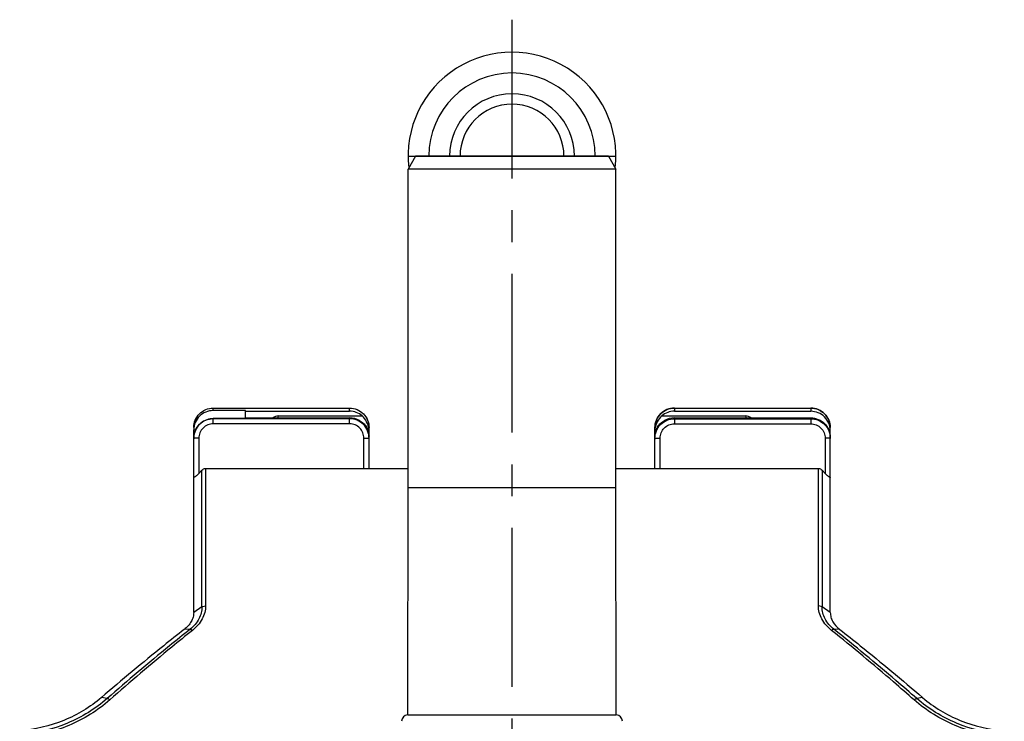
# Model space of a CAD drawing. Header units: millimetres. Extents: x 0 to 1000, y 0 to 1000.
# Tile 2 of 2: x 424 to 576, y 512 to 620. Entities that reach past the tile are written whole.
import ezdxf

# ---------------------------------------------------------------- set-up
doc = ezdxf.new("R2010")
doc.units = ezdxf.units.MM
doc.header["$LTSCALE"] = 65.185185
doc.linetypes.add('CENTER', pattern=[0.6, 0.375, -0.075, 0.075, -0.075])
for name, color, linetype in [('ACHSEN_S', 7, 'CONTINUOUS'), ('FASEN', 7, 'CONTINUOUS'), ('KOERPER', 7, 'CONTINUOUS'), ('KONST.EL_MIT_GEO', 7, 'CONTINUOUS'), ('KURVEN', 7, 'CONTINUOUS')]:
    doc.layers.add(name, color=color, linetype=linetype)

msp = doc.modelspace()

# ---------------------------------------------------------------- linework, layer by layer
at = {"layer": 'ACHSEN_S', "color": 40, "linetype": 'CENTER'}
msp.add_line((500, 620.41), (500, 374.3), dxfattribs=at)
at = {"layer": 'FASEN', "color": 7, "linetype": 'Continuous'}
for p, q in [((485.15, 599.41), (484, 597.41)), ((514.85, 599.41), (485.15, 599.41)), ((514.85, 599.41), (516, 597.41)), ((516, 597.41), (484, 597.41))]:
    msp.add_line(p, q, dxfattribs=at)
for points, knots in [([(451, 529.16), (451, 528.93), (450.93, 528.45), (450.54, 527.5), (449.97, 526.89), (449.54, 526.57)], [0, 0, 0, 0, 0.226714, 0.46631, 1, 1, 1, 1]), ([(549, 529.16), (549, 528.92), (549.07, 528.43), (549.48, 527.48), (550.04, 526.89), (550.46, 526.57)], [0, 0, 0, 0, 0.233355, 0.47692, 1, 1, 1, 1]), ([(449.54, 526.57), (448.48, 525.74), (444.17, 522.32), (439.94, 518.79), (436.79, 516.08)], [0, 0, 0, 0, 0.244141, 1, 1, 1, 1]), ([(550.46, 526.57), (551.52, 525.74), (555.83, 522.32), (560.06, 518.79), (563.21, 516.08)], [0, 0, 0, 0, 0.244146, 1, 1, 1, 1]), ([(436.79, 516.08), (435.08, 514.61), (431.08, 512.2), (426.54, 511.15), (424.22, 510.99)], [0, 0, 0, 0, 0.491727, 1, 1, 1, 1]), ([(563.21, 516.08), (564.92, 514.61), (568.92, 512.2), (573.46, 511.15), (575.78, 510.99)], [0, 0, 0, 0, 0.491702, 1, 1, 1, 1])]:
    msp.add_open_spline(points, degree=3, knots=knots, dxfattribs=at)
at = {"layer": 'KOERPER', "color": 7, "linetype": 'Continuous'}
for p, q in [((484, 548.41), (484, 597.41)), ((516, 548.41), (516, 597.41)), ((464, 559.13), (464, 559.44)), ((536, 559.44), (536, 559.13)), ((483.94, 513.41), (484, 548.41)), ((484, 548.41), (516, 548.41)), ((516.06, 513.41), (516, 548.41)), ((483.94, 513.41), (516.06, 513.41))]:
    msp.add_line(p, q, dxfattribs=at)
for centre, radius, start, end in [((464, 558.31), 1.12, 89.9621, 133.6968), ((536, 558.31), 1.12, 46.3032, 90.0379), ((484, 512.41), 1, 93.5024, 179), ((516, 512.41), 1, 1, 86.4976)]:
    msp.add_arc(centre, radius, start, end, dxfattribs=at)
at = {"layer": 'KONST.EL_MIT_GEO', "color": 7, "linetype": 'Continuous'}
for p, q in [((454, 560.25), (454, 560.63)), ((454, 560.63), (475, 560.63)), ((454, 560.63), (475, 560.63)), ((459, 560.25), (454, 560.25)), ((459, 559.01), (459, 560.25)), ((459, 560.14), (475, 560.14)), ((464, 559.44), (476.94, 559.44)), ((475, 560.14), (475, 560.63)), ((523.06, 559.44), (536, 559.44)), ((525, 560.63), (525, 560.14)), ((525, 560.63), (546, 560.63)), ((525, 560.63), (546, 560.63)), ((525, 560.14), (546, 560.14)), ((546, 560.63), (546, 560.14)), ((454, 558.21), (454, 559.01)), ((459, 559.01), (454, 559.01)), ((475, 558.99), (454, 558.99)), ((475, 558.21), (454, 558.21)), ((459, 559.13), (475, 559.13)), ((475, 558.21), (475, 559.13)), ((525, 559.13), (525, 558.21)), ((525, 559.13), (546, 559.13)), ((525, 558.99), (546, 558.99)), ((525, 558.21), (546, 558.21)), ((546, 559.13), (546, 558.21)), ((451, 529.16), (451, 557.28)), ((477.83, 557.22), (478, 557.22)), ((478, 551.33), (478, 557.65)), ((522, 551.33), (522, 557.65)), ((522, 557.22), (522.17, 557.22)), ((549, 529.16), (549, 557.65)), ((451.8, 555.99), (451.8, 550.59)), ((477.2, 551.33), (477.2, 555.99)), ((522.8, 551.33), (522.8, 555.99)), ((548.2, 555.99), (548.2, 550.59)), ((452.27, 551.09), (451.8, 550.59)), ((452.27, 530.03), (452.27, 551.09)), ((452.83, 551.33), (452.83, 530.18)), ((452.83, 551.33), (484, 551.33)), ((516, 551.33), (547.17, 551.33)), ((547.17, 530.19), (547.17, 551.33)), ((547.73, 551.09), (547.73, 530.03)), ((548.2, 550.59), (547.73, 551.09)), ((452.27, 530.03), (451, 529.16)), ((549, 529.16), (547.73, 530.03)), ((450.44, 526.59), (449.54, 526.57)), ((550.46, 526.57), (549.56, 526.59)), ((437.68, 515.93), (436.79, 516.08)), ((563.21, 516.08), (562.32, 515.93))]:
    msp.add_line(p, q, dxfattribs=at)
for centre, radius, start, end in [((475, 557.13), 3.02, 49.97, 90.0295), ((525, 557.13), 3.02, 89.9705, 130.03), ((454, 556.01), 2.98, 90.0032, 93.346), ((475, 556.11), 3.02, 59.3249, 90.0148), ((525, 556.11), 3.02, 89.9852, 120.6751), ((475.49, 557.16), 2.51, 4.2045, 7.5019), ((475.62, 557.17), 2.38, 2.6578, 4.2007), ((475.05, 556.15), 2.95, 0.0004, 3.3507), ((475.75, 557.17), 2.25, 1.1677, 2.66), ((475.05, 557.17), 2.95, 0, 0.9888), ((524.36, 557.17), 2.36, 175.4081, 178.7842), ((524.95, 557.17), 2.95, 179.0112, 180), ((524.95, 556.15), 2.95, 176.6493, 179.9996), ((524.5, 557.16), 2.5, 173.6347, 175.4188), ((454.03, 555.98), 3.03, 176.6675, 179.9955)]:
    msp.add_arc(centre, radius, start, end, dxfattribs=at)
for points, knots in [([(451, 557.65), (451, 558.04), (451.16, 558.83), (451.83, 559.82), (452.82, 560.48), (453.61, 560.63), (454, 560.63)], [0, 0, 0, 0, 0.249463, 0.499239, 0.749462, 1, 1, 1, 1]), ([(451, 557.65), (451, 558.04), (451.16, 558.82), (451.83, 559.81), (452.82, 560.47), (453.61, 560.63), (454, 560.63)], [0, 0, 0, 0, 0.249007, 0.498597, 0.749009, 1, 1, 1, 1]), ([(454, 560.25), (453.61, 560.25), (452.82, 560.1), (451.83, 559.44), (451.16, 558.45), (451, 557.67), (451, 557.28)], [0, 0, 0, 0, 0.250991, 0.501403, 0.750993, 1, 1, 1, 1]), ([(475, 560.63), (475.39, 560.63), (476.18, 560.48), (477.17, 559.82), (477.84, 558.83), (478, 558.04), (478, 557.65)], [0, 0, 0, 0, 0.250538, 0.500761, 0.750537, 1, 1, 1, 1]), ([(475, 560.63), (475.39, 560.63), (476.18, 560.47), (477.17, 559.81), (477.84, 558.82), (478, 558.04), (478, 557.65)], [0, 0, 0, 0, 0.250991, 0.501403, 0.750993, 1, 1, 1, 1]), ([(477.98, 557.49), (477.93, 557.85), (477.68, 558.58), (477.21, 559.18), (476.94, 559.44)], [0, 0, 0, 0, 0.496188, 1, 1, 1, 1]), ([(525, 560.63), (524.61, 560.63), (523.82, 560.48), (522.83, 559.82), (522.16, 558.83), (522, 558.04), (522, 557.65)], [0, 0, 0, 0, 0.250538, 0.500761, 0.750537, 1, 1, 1, 1]), ([(522, 557.65), (522, 558.04), (522.16, 558.82), (522.83, 559.81), (523.82, 560.47), (524.61, 560.63), (525, 560.63)], [0, 0, 0, 0, 0.249007, 0.498597, 0.749009, 1, 1, 1, 1]), ([(523.06, 559.44), (522.78, 559.17), (522.3, 558.55), (522.06, 557.81), (522.01, 557.44)], [0, 0, 0, 0, 0.507327, 1, 1, 1, 1]), ([(549, 557.65), (549, 558.04), (548.84, 558.83), (548.17, 559.82), (547.18, 560.48), (546.39, 560.63), (546, 560.63)], [0, 0, 0, 0, 0.249463, 0.499239, 0.749462, 1, 1, 1, 1]), ([(546, 560.63), (546.39, 560.63), (547.18, 560.47), (548.17, 559.81), (548.84, 558.82), (549, 558.04), (549, 557.65)], [0, 0, 0, 0, 0.250991, 0.501403, 0.750993, 1, 1, 1, 1]), ([(549, 557.17), (549, 557.56), (548.84, 558.34), (548.17, 559.33), (547.18, 559.99), (546.39, 560.14), (546, 560.14)], [0, 0, 0, 0, 0.249007, 0.498597, 0.749009, 1, 1, 1, 1]), ([(451, 556.04), (451, 556.43), (451.16, 557.21), (451.83, 558.2), (452.82, 558.86), (453.61, 559.01), (454, 559.01)], [0, 0, 0, 0, 0.249007, 0.498597, 0.749009, 1, 1, 1, 1]), ([(453.83, 558.99), (453.46, 558.97), (452.74, 558.79), (451.83, 558.15), (451.2, 557.24), (451.03, 556.51), (451.01, 556.15)], [0, 0, 0, 0, 0.250017, 0.500008, 0.749995, 1, 1, 1, 1]), ([(454, 558.21), (453.71, 558.21), (453.13, 558.1), (452.4, 557.6), (451.91, 556.86), (451.8, 556.28), (451.8, 555.99)], [0, 0, 0, 0, 0.249971, 0.499962, 0.749975, 1, 1, 1, 1]), ([(478, 555.98), (478, 556.37), (477.84, 557.16), (477.18, 558.16), (476.18, 558.84), (475.39, 558.99), (475, 558.99)], [0, 0, 0, 0, 0.249996, 0.499997, 0.749999, 1, 1, 1, 1]), ([(477.2, 555.99), (477.2, 556.28), (477.09, 556.86), (476.6, 557.6), (475.87, 558.1), (475.29, 558.21), (475, 558.21)], [0, 0, 0, 0, 0.250025, 0.500038, 0.750029, 1, 1, 1, 1]), ([(476.54, 558.7), (476.74, 558.6), (477.14, 558.33), (477.62, 557.75), (477.91, 557.05), (477.98, 556.55), (477.99, 556.32)], [0, 0, 0, 0, 0.230965, 0.488899, 0.763014, 1, 1, 1, 1]), ([(522, 555.98), (522, 556.37), (522.16, 557.16), (522.82, 558.16), (523.82, 558.84), (524.61, 558.99), (525, 558.99)], [0, 0, 0, 0, 0.249996, 0.499997, 0.749999, 1, 1, 1, 1]), ([(522.01, 556.32), (522.02, 556.55), (522.09, 557.05), (522.38, 557.75), (522.86, 558.33), (523.26, 558.6), (523.46, 558.7)], [0, 0, 0, 0, 0.237007, 0.51109, 0.769015, 1, 1, 1, 1]), ([(522.8, 555.99), (522.8, 556.28), (522.91, 556.86), (523.4, 557.6), (524.13, 558.1), (524.71, 558.21), (525, 558.21)], [0, 0, 0, 0, 0.250025, 0.500038, 0.750029, 1, 1, 1, 1]), ([(546, 559.13), (546.39, 559.13), (547.18, 558.97), (548.17, 558.31), (548.84, 557.32), (549, 556.54), (549, 556.15)], [0, 0, 0, 0, 0.250991, 0.501403, 0.750993, 1, 1, 1, 1]), ([(546, 558.99), (546.39, 558.99), (547.18, 558.84), (548.18, 558.16), (548.84, 557.16), (549, 556.37), (549, 555.98)], [0, 0, 0, 0, 0.250001, 0.500003, 0.750004, 1, 1, 1, 1]), ([(546, 558.21), (546.29, 558.21), (546.87, 558.1), (547.6, 557.6), (548.09, 556.86), (548.2, 556.28), (548.2, 555.99)], [0, 0, 0, 0, 0.249971, 0.499962, 0.749975, 1, 1, 1, 1]), ([(451.21, 555.99), (451.16, 555.98), (451.09, 555.98), (451.03, 555.98), (451, 555.98)], [0, 0, 0, 0, 0.677398, 1, 1, 1, 1]), ([(451, 555.98), (451, 555.98), (451, 555.98), (451, 555.98), (451, 555.98)], [0, 0, 0, 0, 0.718735, 1, 1, 1, 1]), ([(451.8, 555.99), (451.74, 555.99), (451.55, 555.99), (451.35, 555.99), (451.21, 555.99)], [0, 0, 0, 0, 0.279574, 1, 1, 1, 1]), ([(477.2, 555.99), (477.3, 555.99), (477.45, 555.99), (477.64, 555.99), (477.76, 555.99), (477.86, 555.98), (477.92, 555.98), (477.96, 555.98), (477.98, 555.98), (477.99, 555.98), (478, 555.98), (478, 555.98)], [0, 0, 0, 0, 0.382504, 0.555264, 0.706681, 0.831028, 0.923425, 0.956514, 0.980381, 0.994876, 1, 1, 1, 1]), ([(522, 555.98), (522, 555.98), (522.01, 555.98), (522.02, 555.98), (522.04, 555.98), (522.08, 555.98), (522.14, 555.98), (522.24, 555.99), (522.36, 555.99), (522.55, 555.99), (522.7, 555.99), (522.8, 555.99)], [0, 0, 0, 0, 0.005124, 0.019619, 0.043486, 0.076575, 0.168972, 0.293319, 0.444736, 0.617496, 1, 1, 1, 1]), ([(549, 555.98), (549, 555.98), (548.99, 555.98), (548.98, 555.98), (548.96, 555.98), (548.92, 555.98), (548.86, 555.98), (548.76, 555.99), (548.64, 555.99), (548.45, 555.99), (548.3, 555.99), (548.2, 555.99)], [0, 0, 0, 0, 0.005124, 0.019619, 0.043486, 0.076575, 0.168972, 0.293319, 0.444736, 0.617496, 1, 1, 1, 1]), ([(451.8, 550.59), (451.72, 550.5), (451.59, 550.38), (451.44, 550.24), (451.35, 550.16), (451.27, 550.1), (451.19, 550.04), (451.1, 549.99), (451.05, 549.97), (451.02, 549.97), (451, 549.99), (451, 550), (451, 550.01)], [0, 0, 0, 0, 0.344378, 0.509864, 0.588887, 0.664224, 0.798406, 0.899409, 0.933843, 0.957962, 0.977079, 1, 1, 1, 1]), ([(452.27, 551.09), (452.34, 551.16), (452.51, 551.29), (452.73, 551.33), (452.83, 551.33)], [0, 0, 0, 0, 0.500143, 1, 1, 1, 1]), ([(547.17, 551.33), (547.27, 551.33), (547.49, 551.29), (547.66, 551.16), (547.73, 551.09)], [0, 0, 0, 0, 0.499857, 1, 1, 1, 1]), ([(549, 550.01), (549, 550), (549, 549.99), (548.98, 549.97), (548.95, 549.97), (548.9, 549.99), (548.81, 550.04), (548.73, 550.1), (548.65, 550.16), (548.56, 550.24), (548.41, 550.38), (548.28, 550.5), (548.2, 550.59)], [0, 0, 0, 0, 0.022921, 0.042039, 0.066158, 0.100589, 0.201582, 0.335757, 0.411091, 0.490117, 0.655608, 1, 1, 1, 1]), ([(452.27, 530.03), (452.27, 529.72), (452.19, 529.09), (451.69, 527.83), (450.99, 527.02), (450.44, 526.59)], [0, 0, 0, 0, 0.231594, 0.473314, 1, 1, 1, 1]), ([(452.83, 530.18), (452.83, 529.84), (452.73, 529.15), (452.18, 527.78), (451.4, 526.9), (450.8, 526.42)], [0, 0, 0, 0, 0.232104, 0.474204, 1, 1, 1, 1]), ([(452.27, 530.03), (452.3, 530.06), (452.48, 530.14), (452.68, 530.19), (452.83, 530.18)], [0, 0, 0, 0, 0.230747, 1, 1, 1, 1]), ([(549.2, 526.42), (548.6, 526.9), (547.82, 527.78), (547.27, 529.15), (547.17, 529.85), (547.17, 530.19)], [0, 0, 0, 0, 0.525757, 0.767883, 1, 1, 1, 1]), ([(547.73, 530.03), (547.7, 530.06), (547.52, 530.15), (547.32, 530.19), (547.17, 530.19)], [0, 0, 0, 0, 0.231136, 1, 1, 1, 1]), ([(549.56, 526.59), (549.01, 527.02), (548.31, 527.83), (547.81, 529.09), (547.73, 529.72), (547.73, 530.03)], [0, 0, 0, 0, 0.526649, 0.768396, 1, 1, 1, 1]), ([(450.44, 526.59), (449.37, 525.74), (445.06, 522.26), (440.83, 518.68), (437.68, 515.93)], [0, 0, 0, 0, 0.245229, 1, 1, 1, 1]), ([(450.8, 526.42), (449.74, 525.57), (445.44, 522.08), (441.22, 518.48), (438.08, 515.71)], [0, 0, 0, 0, 0.245213, 1, 1, 1, 1]), ([(450.44, 526.59), (450.49, 526.58), (450.62, 526.54), (450.74, 526.47), (450.8, 526.42)], [0, 0, 0, 0, 0.422306, 1, 1, 1, 1]), ([(549.56, 526.59), (549.51, 526.58), (549.38, 526.54), (549.26, 526.47), (549.2, 526.42)], [0, 0, 0, 0, 0.422491, 1, 1, 1, 1]), ([(561.92, 515.71), (560.86, 516.64), (556.68, 520.28), (552.42, 523.84), (549.2, 526.42)], [0, 0, 0, 0, 0.254593, 1, 1, 1, 1]), ([(562.32, 515.93), (561.25, 516.86), (557.06, 520.48), (552.79, 524.01), (549.56, 526.59)], [0, 0, 0, 0, 0.254578, 1, 1, 1, 1]), ([(437.68, 515.93), (435.88, 514.35), (431.64, 511.75), (426.79, 510.61), (424.31, 510.43)], [0, 0, 0, 0, 0.491319, 1, 1, 1, 1]), ([(438.08, 515.71), (436.23, 514.08), (431.88, 511.39), (426.9, 510.21), (424.36, 510.03)], [0, 0, 0, 0, 0.491368, 1, 1, 1, 1]), ([(438.08, 515.71), (438.01, 515.77), (437.89, 515.86), (437.75, 515.92), (437.68, 515.93)], [0, 0, 0, 0, 0.572404, 1, 1, 1, 1]), ([(561.92, 515.71), (561.99, 515.77), (562.11, 515.86), (562.25, 515.92), (562.32, 515.93)], [0, 0, 0, 0, 0.57241, 1, 1, 1, 1]), ([(575.64, 510.03), (573.1, 510.21), (568.12, 511.39), (563.77, 514.08), (561.92, 515.71)], [0, 0, 0, 0, 0.508631, 1, 1, 1, 1]), ([(575.69, 510.43), (573.21, 510.61), (568.36, 511.75), (564.12, 514.35), (562.32, 515.93)], [0, 0, 0, 0, 0.508681, 1, 1, 1, 1])]:
    msp.add_open_spline(points, degree=3, knots=knots, dxfattribs=at)
at = {"layer": 'KURVEN', "color": 40, "linetype": 'Continuous'}
for p, q in [((500, 615.41), (500, 599.41)), ((484, 599.41), (516, 599.41))]:
    msp.add_line(p, q, dxfattribs=at)
for radius, start, end in [(16, 353.482, 186.518), (12.8, 0, 180), (9.6, 0.0001, 180), (8, 0.0001, 180)]:
    msp.add_arc((500, 599.41), radius, start, end, dxfattribs=at)

doc.saveas('drawing.dxf')
